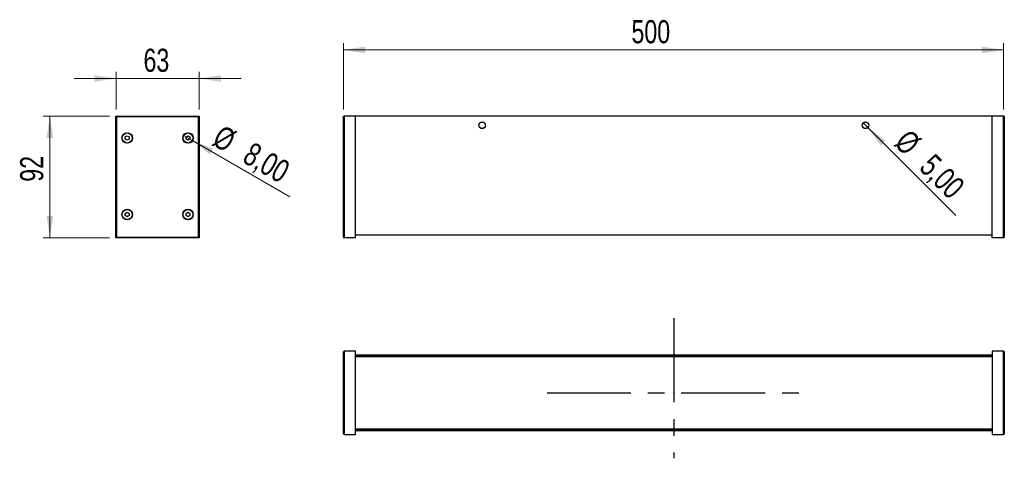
# Model space of a CAD drawing. Header units: millimetres. Extents: x 26 to 175, y 197 to 264.
import ezdxf

# ---------------------------------------------------------------- set-up
doc = ezdxf.new("R2010")
doc.units = ezdxf.units.MM
doc.header["$PDSIZE"] = -1
doc.linetypes.add('CENTERX2', pattern=[20.32, 12.7, -2.54, 2.54, -2.54])
doc.styles.add('SLDTEXTSTYLE0', font='TXT', dxfattribs={"width": 0.75})
doc.dimstyles.new('SLDDIMSTYLE0', dxfattribs={"dimtxt": 3.5, "dimasz": 3.302, "dimexe": 0, "dimexo": 0.0625, "dimgap": 0.875, "dimtad": 1, "dimdec": 0, "dimlfac": 5, "dimrnd": 1e-09, "dimzin": 12, "dimdsep": 46, "dimtxsty": 'SLDTEXTSTYLE0', "dimsah": 1, "dimcen": 0.09, "dimadec": 0, "dimazin": 3, "dimtfac": 1, "dimtdec": 0, "dimtofl": 0, "dimtmove": 0, "dimatfit": 3, "dimfxl": 0, "dimfrac": 2, "dimtolj": 1, "dimtzin": 12, "dimarcsym": 0})
doc.dimstyles.new('SLDDIMSTYLE1', dxfattribs={"dimtxt": 3.5, "dimasz": 3.302, "dimexe": 0, "dimexo": 0.0625, "dimgap": 0.875, "dimtad": 1, "dimlfac": 5, "dimrnd": 1e-09, "dimzin": 12, "dimdsep": 46, "dimtxsty": 'SLDTEXTSTYLE0', "dimblk1": 'NONE', "dimsah": 1, "dimcen": 0, "dimadec": 0, "dimazin": 3, "dimtfac": 1, "dimtmove": 0, "dimatfit": 3, "dimldrblk": 'NONE', "dimfxl": 0, "dimfrac": 2, "dimtolj": 1, "dimtzin": 12, "dimarcsym": 0})
doc.dimstyles.new('SLDDIMSTYLE2', dxfattribs={"dimtxt": 3.5, "dimasz": 3.302, "dimexe": 0, "dimexo": 0.0625, "dimgap": 0.875, "dimtad": 1, "dimdec": 0, "dimlfac": 5, "dimrnd": 1e-09, "dimzin": 12, "dimdsep": 46, "dimtxsty": 'SLDTEXTSTYLE0', "dimsah": 1, "dimcen": 0.09, "dimadec": 0, "dimazin": 3, "dimtfac": 1, "dimtdec": 0, "dimtmove": 0, "dimatfit": 0, "dimfxl": 0, "dimfrac": 2, "dimtolj": 1, "dimtzin": 12, "dimarcsym": 0})

# ---------------------------------------------------------------- blocks, each defined once
blk = doc.blocks.new('_D')
at = {"color": 7, "linetype": 'Continuous', "lineweight": 0}
for p, q in [((74.77, 250.14), (74.77, 260.14)), ((174.67, 250.14), (174.67, 260.14)), ((174.67, 259.14), (74.77, 259.14))]:
    blk.add_line(p, q, dxfattribs=at)
at = {"color": 7, "linetype": 'Continuous', "lineweight": 18}
for points in [[(74.77, 259.14), (78.08, 258.63), (78.08, 259.65)], [(174.67, 259.14), (171.37, 259.65), (171.37, 258.63)]]:
    blk.add_solid(points, dxfattribs=at)
at = {"color": 7, "linetype": 'Continuous', "lineweight": 18, "insert": (118.36, 263.65), "char_height": 3.5, "attachment_point": 1, "style": 'SLDTEXTSTYLE0'}
blk.add_mtext('500', dxfattribs=at)
blk = doc.blocks.new('_D_1')
at = {"color": 7, "linetype": 'Continuous', "lineweight": 0}
for q in [(153.42, 248.09), (167.43, 234.09)]:
    blk.add_line((154.13, 247.39), q, dxfattribs=at)
at = {"color": 7, "linetype": 'Continuous', "lineweight": 18}
blk.add_solid([(154.13, 247.39), (156.1, 244.69), (156.82, 245.41)], dxfattribs=at)
at = {"color": 7, "linetype": 'Continuous', "lineweight": 18, "char_height": 3.5, "attachment_point": 1, "rotation": 315, "style": 'SLDTEXTSTYLE0'}
for s, insert in [('%%c', (160.44, 247.36)), ('5,00', (164.21, 243.66))]:
    blk.add_mtext(s, dxfattribs=dict(at, insert=insert))
blk = doc.blocks.new('_None')
blk = doc.blocks.new('_D_2')
at = {"color": 7, "linetype": 'Continuous', "lineweight": 0}
for p, q in [((39.35, 249.14), (29.35, 249.14)), ((30.35, 230.74), (30.35, 249.14)), ((39.35, 230.74), (29.35, 230.74))]:
    blk.add_line(p, q, dxfattribs=at)
at = {"color": 7, "linetype": 'Continuous', "lineweight": 18}
for points in [[(30.35, 249.14), (29.84, 245.84), (30.86, 245.84)], [(30.35, 230.74), (30.86, 234.04), (29.84, 234.04)]]:
    blk.add_solid(points, dxfattribs=at)
at = {"color": 7, "linetype": 'Continuous', "lineweight": 18, "insert": (25.84, 239.2), "char_height": 3.5, "attachment_point": 1, "rotation": 90, "style": 'SLDTEXTSTYLE0'}
blk.add_mtext('92', dxfattribs=at)
blk = doc.blocks.new('_D_3')
at = {"color": 7, "linetype": 'Continuous', "lineweight": 0}
for p, q in [((40.35, 254.82), (34, 254.82)), ((40.35, 250.14), (40.35, 255.82)), ((40.35, 254.82), (52.95, 254.82)), ((52.95, 250.14), (52.95, 255.82)), ((52.95, 254.82), (59.3, 254.82))]:
    blk.add_line(p, q, dxfattribs=at)
at = {"color": 7, "linetype": 'Continuous', "lineweight": 18}
for points in [[(40.35, 254.82), (37.05, 255.32), (37.05, 254.31)], [(52.95, 254.82), (56.25, 254.31), (56.25, 255.32)]]:
    blk.add_solid(points, dxfattribs=at)
at = {"color": 7, "linetype": 'Continuous', "lineweight": 18, "insert": (44.51, 259.33), "char_height": 3.5, "attachment_point": 1, "style": 'SLDTEXTSTYLE0'}
blk.add_mtext('63', dxfattribs=at)
blk = doc.blocks.new('_D_4')
at = {"color": 7, "linetype": 'Continuous', "lineweight": 0}
for q in [(50.56, 246.22), (66.65, 236.93)]:
    blk.add_line((51.94, 245.42), q, dxfattribs=at)
at = {"color": 7, "linetype": 'Continuous', "lineweight": 18}
blk.add_solid([(51.94, 245.42), (54.55, 243.33), (55.05, 244.21)], dxfattribs=at)
at = {"color": 7, "linetype": 'Continuous', "lineweight": 18, "char_height": 3.5, "attachment_point": 1, "rotation": 330, "style": 'SLDTEXTSTYLE0'}
for s, insert in [('%%c', (56.45, 247.93)), ('8,00', (61.05, 245.33))]:
    blk.add_mtext(s, dxfattribs=dict(at, insert=insert))

msp = doc.modelspace()

# ---------------------------------------------------------------- linework, layer by layer
at = {"color": 7, "linetype": 'Continuous', "lineweight": 25}
for p, q in [((40.4478, 249.0409), (40.3478, 249.1409)), ((40.3478, 249.1409), (52.9478, 249.1409)), ((40.3478, 230.7409), (40.3478, 249.1409)), ((52.8478, 249.0409), (40.4478, 249.0409)), ((40.4478, 249.0409), (40.4478, 230.8409)), ((52.9478, 249.1409), (52.8478, 249.0409)), ((52.8478, 230.8409), (52.8478, 249.0409)), ((52.9478, 249.1409), (52.9478, 230.7409)), ((74.7736, 230.8409), (74.7736, 249.1409)), ((74.7736, 249.1409), (74.8736, 249.1409)), ((74.8736, 249.1409), (74.8736, 230.7409)), ((76.5736, 249.1409), (74.8736, 249.1409)), ((76.5736, 230.7409), (76.5736, 249.1409)), ((172.9736, 249.1409), (76.5736, 249.1409)), ((172.9736, 230.7409), (172.9736, 249.1409)), ((174.6736, 249.1409), (172.9736, 249.1409)), ((174.6736, 230.7409), (174.6736, 249.1409)), ((174.7736, 249.0409), (174.7736, 230.8409)), ((41.7524, 245.9915), (42.0478, 246.162)), ((41.7524, 245.6503), (41.7524, 245.9915)), ((42.0478, 246.162), (42.3433, 245.9915)), ((42.3433, 245.9915), (42.3433, 245.6503)), ((50.9524, 245.9915), (51.2478, 246.162)), ((50.9524, 245.6503), (50.9524, 245.9915)), ((51.2478, 246.162), (51.5433, 245.9915)), ((51.5433, 245.9915), (51.5433, 245.6503)), ((42.0478, 245.4798), (41.7524, 245.6503)), ((42.3433, 245.6503), (42.0478, 245.4798)), ((51.2478, 245.4798), (50.9524, 245.6503)), ((51.5433, 245.6503), (51.2478, 245.4798)), ((41.7524, 234.4221), (42.0478, 234.5926)), ((41.7524, 234.0809), (41.7524, 234.4221)), ((42.0478, 233.9104), (41.7524, 234.0809)), ((42.0478, 234.5926), (42.3433, 234.4221)), ((42.3433, 234.0809), (42.0478, 233.9104)), ((42.3433, 234.4221), (42.3433, 234.0809)), ((50.9524, 234.4221), (51.2478, 234.5926)), ((50.9524, 234.0809), (50.9524, 234.4221)), ((51.2478, 233.9104), (50.9524, 234.0809)), ((51.2478, 234.5926), (51.5433, 234.4221)), ((51.5433, 234.0809), (51.2478, 233.9104)), ((51.5433, 234.4221), (51.5433, 234.0809)), ((174.7873, 234.8209), (174.7736, 234.8209)), ((174.7873, 234.0609), (174.7873, 234.8209)), ((174.7873, 233.3009), (174.7873, 234.0609)), ((174.7736, 233.3009), (174.7873, 233.3009)), ((172.9736, 231.1409), (76.5736, 231.1409)), ((40.4478, 230.8409), (40.3478, 230.7409)), ((52.9478, 230.7409), (40.3478, 230.7409)), ((40.4478, 230.8409), (52.8478, 230.8409)), ((52.9478, 230.7409), (52.8478, 230.8409)), ((76.5736, 230.7409), (74.8736, 230.7409)), ((174.6736, 230.7409), (172.9736, 230.7409)), ((74.7736, 201.0732), (74.7736, 213.4732)), ((74.8736, 213.5732), (74.8736, 200.9732)), ((76.5736, 213.5732), (74.8736, 213.5732)), ((76.5736, 200.9732), (76.5736, 213.5732)), ((174.6736, 213.5732), (172.9736, 213.5732)), ((172.9736, 213.5732), (172.9736, 200.9732)), ((174.6736, 200.9732), (174.6736, 213.5732)), ((174.7736, 213.4732), (174.7736, 201.0732)), ((172.9736, 212.9732), (76.5736, 212.9732)), ((76.5736, 212.7732), (172.9736, 212.7732)), ((172.9736, 212.7632), (76.5736, 212.7632)), ((95.2846, 212.7732), (95.2846, 212.7632)), ((96.2626, 212.7632), (96.2626, 212.7732)), ((153.2846, 212.7732), (153.2846, 212.7632)), ((154.2626, 212.7632), (154.2626, 212.7732)), ((174.7873, 203.4332), (174.7736, 203.4332)), ((174.7873, 201.9132), (174.7873, 203.4332)), ((76.5736, 201.7832), (172.9736, 201.7832)), ((172.9736, 201.7732), (76.5736, 201.7732)), ((76.5736, 201.5732), (172.9736, 201.5732)), ((95.2846, 201.7832), (95.2846, 201.7732)), ((96.2626, 201.7732), (96.2626, 201.7832)), ((153.2846, 201.7832), (153.2846, 201.7732)), ((154.2626, 201.7732), (154.2626, 201.7832)), ((174.7736, 201.9132), (174.7873, 201.9132)), ((74.8736, 200.9732), (76.5736, 200.9732)), ((172.9736, 200.9732), (174.6736, 200.9732))]:
    msp.add_line(p, q, dxfattribs=at)
at = {"color": 7, "linetype": 'CENTERX2'}
for p, q in [((124.7736, 218.5487), (124.7736, 197.3668)), ((105.5851, 207.2732), (146.2172, 207.2732))]:
    msp.add_line(p, q, dxfattribs=at)
at = {"color": 7, "linetype": 'Continuous', "lineweight": 25}
for centre, radius in [((95.7736, 247.7409), 0.5), ((95.7736, 247.7409), 0.489), ((153.7736, 247.7409), 0.5), ((153.7736, 247.7409), 0.489), ((42.0478, 245.8209), 0.8), ((42.0478, 245.8209), 0.76), ((51.2478, 245.8209), 0.8), ((51.2478, 245.8209), 0.76), ((42.0478, 234.2515), 0.8), ((42.0478, 234.2515), 0.76), ((51.2478, 234.2515), 0.8), ((51.2478, 234.2515), 0.76)]:
    msp.add_circle(centre, radius, dxfattribs=at)
for centre, start, end in [((174.6736, 249.0409), 0, 90), ((74.8736, 230.8409), 180, 270), ((174.6736, 230.8409), 270, 0), ((74.8736, 213.4732), 90, 180), ((174.6736, 213.4732), 0, 90), ((74.8736, 201.0732), 180, 270), ((174.6736, 201.0732), 270, 0)]:
    msp.add_arc(centre, 0.1, start, end, dxfattribs=at)
at = {"color": 7, "linetype": 'Continuous'}
msp.add_point((124.7736, 207.2732), dxfattribs=at)

# ---------------------------------------------------------------- dimensions: what is measured, and where the dimension line sits
at = {"color": 7, "linetype": 'Continuous', "lineweight": 18}
for base, p1, p2, dimstyle, picture, middle in [((74.7736241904, 259.1408928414), (174.6736241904, 249.1408928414), (74.7736241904, 249.1408928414), 'SLDDIMSTYLE0', '_D', (122.2344343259, 259.1408928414)), ((52.9478, 254.8166), (40.3478, 249.1409), (52.9478, 249.1409), 'SLDDIMSTYLE2', '_D_3', (47.0978, 254.8166))]:
    dim = msp.add_linear_dim(base=base, p1=p1, p2=p2, dimstyle=dimstyle, dxfattribs=at)
    dim.commit()
    dim.dimension.update_dxf_attribs({"geometry": picture, "text_midpoint": middle, "dimtype": 160})
dim = msp.add_linear_dim(base=(30.3478, 249.1409), p1=(40.3478, 230.7409), p2=(40.3478, 249.1409), angle=90, dimstyle='SLDDIMSTYLE2', dxfattribs=at)
dim.commit()
dim.dimension.update_dxf_attribs({"geometry": '_D_2', "text_midpoint": (30.3478, 241.7849), "dimtype": 160})
for p1, p2, picture, middle in [((50.555, 246.2209), (51.9407, 245.4209), '_D_4', (60.7392, 240.3411)), ((153.4201, 248.0944), (154.1272, 247.3873), '_D_1', (162.5783, 238.9362))]:
    dim = msp.add_diameter_dim_2p(p1=p1, p2=p2, dimstyle='SLDDIMSTYLE1', dxfattribs=at)
    dim.commit()
    dim.dimension.update_dxf_attribs({"geometry": picture, "text_midpoint": middle, "dimtype": 163})

doc.saveas('drawing.dxf')
